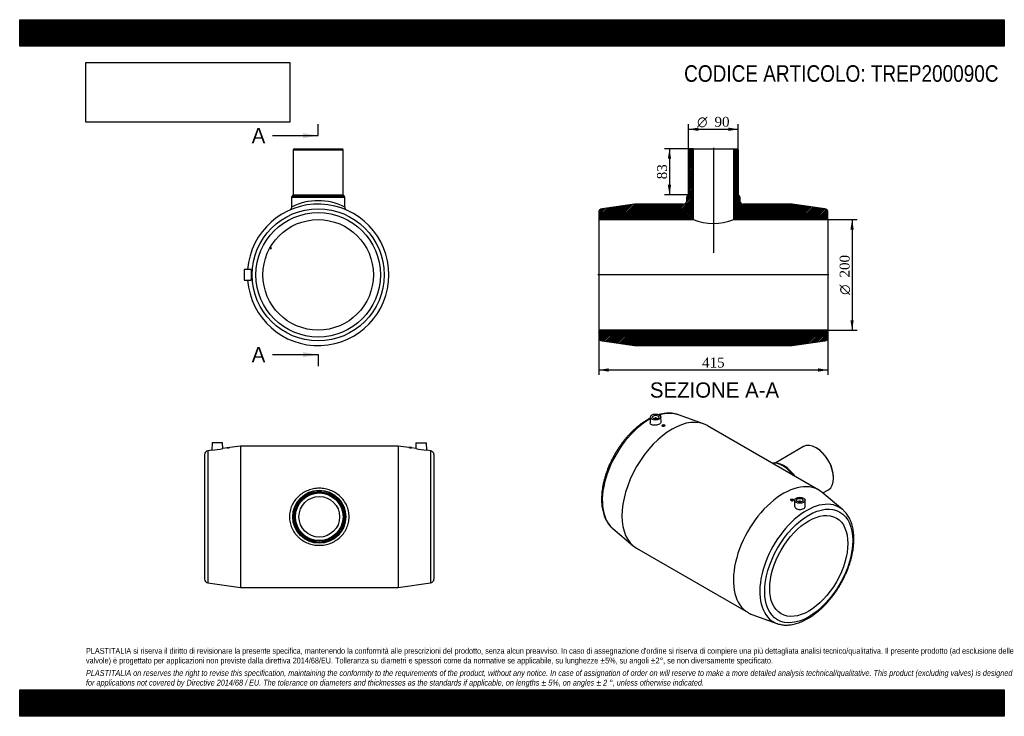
# Model space of a CAD drawing. Header units: millimetres. Extents: x 0 to 1782, y 0 to 1260.
import ezdxf
from ezdxf.enums import TextEntityAlignment as Align
from ezdxf.lldxf.tags import DXFTag

# ---------------------------------------------------------------- set-up
doc = ezdxf.new("R2010")
doc.units = ezdxf.units.MM
doc.header["$LTSCALE"] = 6
for name, color, linetype in [('Default', 7, 'Continuous'), ('DV4_Default', 7, 'Continuous'), ('TREP200090C', 7, 'Continuous')]:
    doc.layers.add(name, color=color, linetype=linetype)
doc.styles.add('SEACAD_Solid_Edge_ANSI', font='seans.ttf')
doc.styles.add('SEACAD_Solid_Edge_ANSI1_Symbols', font='semeca1.ttf')
doc.styles.add('SEACAD_Times_New_Roman', font='times.ttf')
tags = doc.linetypes.add('CENTER2', pattern=[28.575, 19.05, -3.175, 3.175, -3.175]).pattern_tags.tags
tags[10:11] = [DXFTag(74, 4), DXFTag(75, 0), DXFTag(340, '0'), DXFTag(46, 0.0), DXFTag(50, 0.0), DXFTag(44, 0.0), DXFTag(45, 0.0)]
tags[8:9] = [DXFTag(74, 4), DXFTag(75, 0), DXFTag(340, '0'), DXFTag(46, 0.0), DXFTag(50, 0.0), DXFTag(44, 0.0), DXFTag(45, 0.0)]
tags[6:7] = [DXFTag(74, 4), DXFTag(75, 0), DXFTag(340, '0'), DXFTag(46, 0.0), DXFTag(50, 0.0), DXFTag(44, 0.0), DXFTag(45, 0.0)]
tags[4:5] = [DXFTag(74, 4), DXFTag(75, 0), DXFTag(340, '0'), DXFTag(46, 0.0), DXFTag(50, 0.0), DXFTag(44, 0.0), DXFTag(45, 0.0)]
doc.dimstyles.new('ANSImm', dxfattribs={"dimtxt": 18, "dimasz": 18, "dimexe": 9, "dimexo": 0, "dimgap": 4.5, "dimtad": 1, "dimlfac": 1, "dimdsep": 46, "dimtxsty": 'SEACAD_Times_New_Roman', "dimblk1": '_SE_FILLED', "dimblk2": '_SE_FILLED', "dimsah": 1, "dimcen": 9, "dimazin": 0, "dimtfac": 0.85, "dimtdec": 3, "dimtofl": 0, "dimtmove": 0, "dimatfit": 3, "dimfxl": 1, "dimarcsym": 0})
picture_1 = doc.add_image_def('image1.jpg', size_in_pixel=(4302, 1260))

# ---------------------------------------------------------------- blocks, each defined once
blk = doc.blocks.new('SE')
at = {"layer": 'TREP200090C', "color": 7, "linetype": 'Continuous'}
for p, q in [((347.7, 481.4), (340.7, 480.4)), ((348.2, 494.9), (347.7, 481.4)), ((367.2, 494.9), (348.2, 494.9)), ((367.5, 484.2), (367.2, 494.9)), ((375.2, 485.3), (367.5, 484.2)), ((375.2, 486.4), (380.2, 486.4)), ((375.2, 486.4), (375.2, 485.3)), ((399.7, 488.9), (380.1, 486)), ((380.2, 486), (380.2, 486.4)), ((399.7, 488.9), (399.7, 232.9)), ((684.7, 488.9), (399.7, 488.9)), ((684.7, 488.9), (684.7, 232.9)), ((704.2, 486), (684.7, 488.9)), ((709.2, 486.4), (704.2, 486.4)), ((704.2, 486.4), (704.2, 486)), ((716.8, 484.2), (709.1, 485.3)), ((709.2, 485.3), (709.2, 486.4)), ((717.2, 494.9), (716.8, 484.2)), ((717.2, 494.9), (736.2, 494.9)), ((736.6, 481.4), (736.2, 494.9)), ((743.7, 480.4), (736.6, 481.4)), ((334.7, 473.4), (334.7, 248.3)), ((340.7, 480.4), (340.7, 241.4)), ((743.7, 480.4), (743.7, 241.4)), ((749.7, 473.4), (749.7, 248.3)), ((340.7, 241.4), (399.7, 232.9)), ((399.7, 232.9), (684.7, 232.9)), ((684.7, 232.9), (743.7, 241.4))]:
    blk.add_line(p, q, dxfattribs=at)
for radius in [48, 47.1, 45, 43, 36.8]:
    blk.add_circle((542.2, 360.9), radius, dxfattribs=at)
for centre, radius, start, end in [((339.8, 606.6), 125.5, 273.6181, 282.7786), ((359.3, 613.1), 128.7, 277.0741, 279.3225), ((725, 613.1), 128.7, 260.6775, 262.9259), ((744.6, 606.6), 125.5, 257.2214, 266.3819), ((341.7, 473.4), 7, 98.1983, 180), ((742.7, 473.4), 7, 0, 81.8017), ((341.7, 248.3), 7, 180, 261.8017), ((742.7, 248.3), 7, 278.1983, 0)]:
    blk.add_arc(centre, radius, start, end, dxfattribs=at)
blk.add_open_spline([(488.2, 360.9), (488.2, 364.4), (488.5, 367.8), (489.6, 373), (490.1, 374.7), (491.2, 378), (491.8, 379.6), (493.9, 384.3), (495.7, 387.3), (499.7, 392.9), (502, 395.4), (506.9, 400.1), (509.7, 402.2), (515.5, 405.8), (518.6, 407.4), (525, 409.9), (528.4, 410.8), (535.2, 412.1), (538.6, 412.4), (545.7, 412.4), (549.2, 412.1), (556, 410.8), (559.4, 409.9), (565.8, 407.4), (568.9, 405.8), (574.7, 402.2), (577.4, 400.1), (582.4, 395.4), (584.7, 392.9), (588.7, 387.2), (590.4, 384.3), (593.2, 378), (594.3, 374.7), (595.8, 367.8), (596.2, 364.3), (596.2, 359.1), (596.1, 357.4), (595.7, 353.9), (595.4, 352.1), (594.3, 347), (593.2, 343.8), (591.1, 339), (590.3, 337.5), (588.6, 334.5), (587.7, 333), (584.7, 328.9), (582.4, 326.3), (577.4, 321.6), (574.7, 319.5), (568.9, 315.9), (565.8, 314.3), (559.3, 311.8), (556, 310.9), (549.2, 309.6), (545.7, 309.3), (538.7, 309.3), (535.2, 309.6), (528.3, 310.9), (525, 311.8), (518.6, 314.3), (515.5, 315.9), (509.6, 319.6), (506.9, 321.6), (503.2, 325.1), (502, 326.4), (499.7, 329), (498.6, 330.3), (495.7, 334.4), (493.9, 337.4), (491.1, 343.8), (490, 347.1), (488.6, 353.8), (488.2, 357.3), (488.2, 360.9)], degree=3, knots=[0, 0, 0, 0, 0.03125, 0.03125, 0.046875, 0.046875, 0.0625, 0.0625, 0.09375, 0.09375, 0.125, 0.125, 0.15625, 0.15625, 0.1875, 0.1875, 0.21875, 0.21875, 0.25, 0.25, 0.28125, 0.28125, 0.3125, 0.3125, 0.34375, 0.34375, 0.375, 0.375, 0.40625, 0.40625, 0.4375, 0.4375, 0.46875, 0.46875, 0.5, 0.5, 0.515625, 0.515625, 0.53125, 0.53125, 0.5625, 0.5625, 0.578125, 0.578125, 0.59375, 0.59375, 0.625, 0.625, 0.65625, 0.65625, 0.6875, 0.6875, 0.71875, 0.71875, 0.75, 0.75, 0.78125, 0.78125, 0.8125, 0.8125, 0.84375, 0.84375, 0.875, 0.875, 0.890625, 0.890625, 0.90625, 0.90625, 0.9375, 0.9375, 0.96875, 0.96875, 1, 1, 1, 1], dxfattribs=at)
blk = doc.blocks.new('SE1')
at = {"layer": 'TREP200090C', "color": 7, "linetype": 'Continuous'}
for p, q in [((1141.4, 541.5), (1141, 530.6)), ((1148.9, 538.7), (1148.9, 538.2)), ((1152.9, 538.2), (1152.9, 538.7)), ((1160.8, 532.3), (1160.4, 541.5)), ((1237.8, 528.8), (1192.3, 545.3)), ((1162.6, 526.2), (1162.6, 525.5)), ((1167.6, 525.9), (1167.6, 526.2)), ((1446.2, 409.3), (1244.6, 525.6)), ((1418.7, 487.9), (1367.2, 458.1)), ((1442.6, 484.8), (1441.2, 485.6)), ((1383.9, 452.6), (1382.4, 453.4)), ((1473, 430.5), (1473, 432.1)), ((1453.5, 404), (1463.7, 409.9)), ((1489.4, 373.8), (1452.4, 405)), ((1395.2, 391.9), (1395.2, 391.6)), ((1400.2, 391.2), (1400.2, 391.9)), ((1402.4, 390.8), (1402, 381.7)), ((1409.9, 388.1), (1409.9, 387.6)), ((1413.9, 387.6), (1413.9, 388.1)), ((1421.8, 380), (1421.4, 390.8)), ((1073.4, 339.4), (1110.5, 308.3)), ((1116.6, 303.9), (1318.2, 187.6)), ((1325, 184.4), (1370.5, 167.9))]:
    blk.add_line(p, q, dxfattribs=at)
blk.add_arc((1367.4, 435.9), 22.3, 65.491, 102.9643, dxfattribs=at)
for centre, major_axis, start_param, end_param in [((1138.9, 438.9), (-59.7, -103.5), 3.899013, 6.17567), ((1180.6, 414.8), (-64, -110.9), 3.141593, 6.283185), ((1150.9, 538.7), (-2, 0), 2.647628, 6.283185), ((1150.9, 538.7), (-2, 0), 0, 0.493965), ((1138.9, 438.9), (-59.7, -103.5), 3.243644, 3.698294), ((1441.2, 448.9), (-22.5, 39), 3.141593, 6.283185), ((1442.6, 449.7), (21.5, -37.2), 0.785398, 2.356194), ((1380.9, 414.1), (-24, 41.6), 4.92205, 6.073524), ((1382.4, 414.9), (23.6, -40.8), 1.728552, 2.525892), ((1383.9, 415.8), (-22.5, 39), 4.855003, 5.497787), ((1382.2, 298.4), (-64, -110.9), 3.039541, 6.283185), ((1423.9, 274.4), (-59.7, -103.5), 3.039541, 6.283185), ((1411.9, 388.1), (2, 0), 0, 3.635557), ((1411.9, 388.1), (2, 0), 5.789221, 6.283185), ((1423.9, 274.4), (-59.7, -103.5), -3.247399, -3.243644), ((1138.9, 438.9), (-59.7, -103.5), -0.107516, -0.102051), ((1382.2, 298.4), (-64, -110.9), 0, 0.102051), ((1423.9, 274.4), (-59.7, -103.5), 0, 0.098959), ((1423.9, 274.4), (-59.7, -103.5), 0.098959, 0.102051)]:
    blk.add_ellipse(centre, major_axis=major_axis, ratio=0.57735, start_param=start_param, end_param=end_param, dxfattribs=at)
for centre, major_axis in [((1150.9, 541.3), (-9.5, 0)), ((1150.9, 541.3), (-5.75, 0)), ((1165.1, 526.2), (2.5, 0)), ((1397.7, 391.9), (-2.5, 0)), ((1411.9, 390.7), (9.5, 0)), ((1411.9, 390.7), (5.75, 0)), ((1428.1, 271.9), (-56.3, -97.5)), ((1428.1, 271.9), (-50, -86.6))]:
    blk.add_ellipse(centre, major_axis=major_axis, ratio=0.57735, dxfattribs=at)
for points, knots in [([(1136.1, 536.4), (1135.2, 535.9), (1133, 534.6), (1129, 532), (1124.4, 528.8), (1119.8, 525.3), (1115.4, 521.5), (1110.9, 517.5), (1106.6, 513.3), (1102.4, 508.8), (1098.2, 504.2), (1094.2, 499.4), (1090.4, 494.4), (1086.6, 489.2), (1083, 483.9), (1079.6, 478.5), (1076.4, 472.9), (1073.3, 467.3), (1070.4, 461.6), (1067.7, 455.8), (1065.2, 450), (1063, 444.1), (1060.9, 438.2), (1059.1, 432.3), (1057.5, 426.4), (1056.1, 420.6), (1055, 414.8), (1054.1, 409), (1053.5, 403.4), (1053.1, 397.8), (1053, 392.4), (1053.1, 387), (1053.5, 381.8), (1054.2, 376.8), (1055.1, 371.9), (1056.3, 367.3), (1057.7, 362.8), (1059.4, 358.6), (1061.3, 354.6), (1063.5, 350.8), (1065.9, 347.3), (1068.5, 344.1), (1071, 341.6), (1072.5, 340.3), (1073.1, 339.7)], [0, 0, 0, 0, 0.012972, 0.037451, 0.061917, 0.086369, 0.110805, 0.135223, 0.159622, 0.184005, 0.208373, 0.232726, 0.257068, 0.2814, 0.305725, 0.330046, 0.354365, 0.378683, 0.403004, 0.42733, 0.451663, 0.476005, 0.50036, 0.524729, 0.549115, 0.57352, 0.597946, 0.622395, 0.646866, 0.671359, 0.695873, 0.720404, 0.744945, 0.769483, 0.794002, 0.818483, 0.842901, 0.867228, 0.891435, 0.915493, 0.93938, 0.963085, 0.98661, 1, 1, 1, 1]), ([(1141.3, 539.3), (1140.5, 538.9), (1138.8, 537.9), (1137.1, 537), (1136.1, 536.4)], [0.91063313, 0.91063313, 0.91063313, 0.91063313, 0.95300305, 1, 1, 1, 1]), ([(1192.3, 545.3), (1191.9, 545.4), (1190.5, 546), (1187.5, 546.8), (1183.5, 547.6), (1179.4, 548.1), (1175.2, 548.3), (1170.9, 548.1), (1166.5, 547.6), (1162, 546.8), (1158.8, 546), (1157.1, 545.5), (1156.9, 545.5)], [0, 0, 0, 0, 0.0198967, 0.095258, 0.1709367, 0.2470564, 0.3236989, 0.4009003, 0.4786523, 0.5569092, 0.6355994, 0.6448658, 0.6448658, 0.6448658, 0.6448658]), ([(1160.8, 532.3), (1160.8, 532.2), (1160.8, 532.2), (1160.8, 531.5), (1160.5, 530.9), (1159.5, 529.7), (1158.7, 529.1), (1156.9, 528), (1155.7, 527.6), (1153.3, 526.8), (1152, 526.6), (1149.4, 526.3), (1148.1, 526.3), (1145.8, 526.5), (1144.7, 526.8), (1142, 527.9), (1140.9, 529.2), (1141, 530.6)], [0.4937945, 0.4937945, 0.4937945, 0.4937945, 0.5, 0.5, 0.5625, 0.5625, 0.625, 0.625, 0.6875, 0.6875, 0.75, 0.75, 0.8125, 0.8125, 0.875, 0.875, 1, 1, 1, 1]), ([(1167.6, 525.9), (1167.6, 525.9), (1167.6, 525.9), (1167.6, 525.6), (1167.3, 525.2), (1166.4, 524.7), (1165.7, 524.5), (1164.4, 524.4), (1163.8, 524.5), (1162.9, 524.8), (1162.6, 525.1), (1162.6, 525.5)], [0.4994298, 0.4994298, 0.4994298, 0.4994298, 0.5, 0.5, 0.625, 0.625, 0.75, 0.75, 0.875, 0.875, 1, 1, 1, 1]), ([(1395.2, 391.6), (1395.2, 391.6), (1395.2, 391.6), (1395.2, 391.1), (1395.5, 390.7), (1396.4, 390), (1397.1, 389.8), (1397.7, 389.7)], [0.7489562, 0.7489562, 0.7489562, 0.7489562, 0.75, 0.75, 0.875, 0.875, 1, 1, 1, 1]), ([(1397.7, 389.7), (1398.4, 389.7), (1399, 389.8), (1400, 390.3), (1400.2, 390.7), (1400.2, 391.2)], [0, 0, 0, 0, 0.125, 0.125, 0.248914, 0.248914, 0.248914, 0.248914]), ([(1402, 381.7), (1402, 381.6), (1402, 381.5), (1402, 380.5), (1402.3, 379.6), (1403.3, 377.8), (1404, 377), (1406.8, 375), (1409.4, 374.2), (1412, 374.1)], [0.7425859, 0.7425859, 0.7425859, 0.7425859, 0.75, 0.75, 0.8125, 0.8125, 0.875, 0.875, 1, 1, 1, 1]), ([(1412, 374.1), (1413.4, 374.1), (1414.6, 374.2), (1417, 374.7), (1418.1, 375.2), (1419.9, 376.2), (1420.7, 376.9), (1421.6, 378.4), (1421.9, 379.2), (1421.8, 380), (1421.8, 380), (1421.8, 380)], [0, 0, 0, 0, 0.0625, 0.0625, 0.125, 0.125, 0.1875, 0.1875, 0.25, 0.25, 0.251091, 0.251091, 0.251091, 0.251091]), ([(1370.3, 168), (1370.8, 167.8), (1372.4, 167.2), (1375.6, 166.3), (1379.5, 165.5), (1383.6, 165.1), (1387.8, 164.9), (1392.1, 165.1), (1396.5, 165.6), (1401, 166.5), (1405.6, 167.6), (1410.2, 169.1), (1414.9, 170.9), (1419.5, 173), (1424.2, 175.4), (1428.9, 178), (1433.5, 181), (1438.1, 184.2), (1442.7, 187.7), (1447.2, 191.5), (1451.6, 195.5), (1455.9, 199.7), (1460.2, 204.1), (1464.3, 208.8), (1468.3, 213.6), (1472.2, 218.6), (1476, 223.7), (1479.5, 229), (1483, 234.4), (1486.2, 240), (1489.3, 245.6), (1492.2, 251.3), (1494.9, 257.1), (1497.4, 262.9), (1499.7, 268.8), (1501.8, 274.7), (1503.6, 280.6), (1505.2, 286.5), (1506.6, 292.3), (1507.8, 298.1), (1508.6, 303.8), (1509.3, 309.5), (1509.7, 315.1), (1509.8, 320.5), (1509.7, 325.9), (1509.3, 331.1), (1508.7, 336.1), (1507.8, 341), (1506.6, 345.7), (1505.2, 350.2), (1503.5, 354.4), (1501.6, 358.4), (1499.5, 362.2), (1497.1, 365.7), (1494.5, 368.9), (1491.9, 371.6), (1490.4, 372.9), (1489.6, 373.6)], [0, 0, 0, 0, 0.006723, 0.024413, 0.04218, 0.060052, 0.078047, 0.096173, 0.114428, 0.132801, 0.151275, 0.169829, 0.188442, 0.207097, 0.225777, 0.244469, 0.263161, 0.281847, 0.300523, 0.319186, 0.337835, 0.356471, 0.375093, 0.393704, 0.412304, 0.430895, 0.449479, 0.468057, 0.486631, 0.505204, 0.523777, 0.542352, 0.56093, 0.579513, 0.598103, 0.616703, 0.635314, 0.653937, 0.672575, 0.691229, 0.7099, 0.728588, 0.747293, 0.766014, 0.784748, 0.803491, 0.822232, 0.840959, 0.859658, 0.878311, 0.896895, 0.915388, 0.933769, 0.95202, 0.970133, 0.988108, 1, 1, 1, 1])]:
    blk.add_open_spline(points, degree=3, knots=knots, dxfattribs=at)
blk = doc.blocks.new('SE2')
at = {"layer": 'TREP200090C', "color": 7, "linetype": 'Continuous'}
for p, q in [((497.2, 1026.5), (495.2, 1024.5)), ((495.2, 1024.5), (585.2, 1024.5)), ((495.2, 1024.5), (495.2, 943.5)), ((497.2, 1026.5), (583.2, 1026.5)), ((585.2, 1024.5), (583.2, 1026.5)), ((585.2, 943.5), (585.2, 1024.5)), ((492.2, 939.2), (588.2, 939.2)), ((492.2, 939.2), (492.2, 921.1)), ((495.2, 943.5), (493.1, 941.4)), ((493.1, 941.4), (587.4, 941.4)), ((495.2, 943.5), (585.2, 943.5)), ((587.4, 941.4), (585.2, 943.5)), ((588.2, 921.1), (588.2, 939.2)), ((452.7, 846.7), (454.8, 845.5)), ((455.8, 847.3), (453.6, 848.5)), ((454.8, 845.5), (455.8, 847.3)), ((418.7, 808.4), (406.2, 808)), ((406.2, 808), (406.2, 789)), ((406.2, 789), (418.7, 788.6))]:
    blk.add_line(p, q, dxfattribs=at)
for radius in [119.5, 112.6, 100]:
    blk.add_circle((540.2, 798.5), radius, dxfattribs=at)
for centre, radius, start, end in [((495.2, 939.2), 3, 135, 180), ((540.2, 825.5), 107, 63.3523, 116.6477), ((585.2, 939.2), 3, 0, 45), ((540.2, 798.5), 128, 0, 175.6438), ((486.3, 921.1), 5.96, 296.1749, 0.4636), ((594.2, 921.1), 5.94, 179.4042, 244.0723), ((540.2, 798.5), 128, 184.3562, 0)]:
    blk.add_arc(centre, radius, start, end, dxfattribs=at)
for points, knots in [([(419.5, 791.6), (419.6, 792.5), (419.6, 793.6), (419.7, 796.1), (419.7, 797.4), (419.7, 800), (419.7, 801.3), (419.6, 803.7), (419.6, 804.8), (419.4, 806.6), (419.3, 807.3), (419, 808.2), (418.9, 808.4), (418.7, 808.4)], [0, 0, 0, 0, 0.0625, 0.0625, 0.125, 0.125, 0.1875, 0.1875, 0.25, 0.25, 0.3125, 0.3125, 0.3723155, 0.3723155, 0.3723155, 0.3723155]), ([(418.7, 788.6), (418.7, 788.6), (418.7, 788.6), (419.1, 788.6), (419.4, 789.7), (419.5, 791.6)], [0.8719624, 0.8719624, 0.8719624, 0.8719624, 0.875, 0.875, 1, 1, 1, 1])]:
    blk.add_open_spline(points, degree=3, knots=knots, dxfattribs=at)
blk = doc.blocks.new('SE4')
at = {"color": 7, "linetype": 'Continuous', "style": 'SEACAD_Solid_Edge_ANSI'}
blk.add_text('A', height=27.6, dxfattribs=at).set_placement((419.9, 1064.1), align=Align.TOP_LEFT)
blk = doc.blocks.new('SE5')
at = {"color": 7, "linetype": 'Continuous', "style": 'SEACAD_Solid_Edge_ANSI'}
blk.add_text('A', height=27.6, dxfattribs=at).set_placement((419.9, 668), align=Align.TOP_LEFT)
blk = doc.blocks.new('SEANNOT_GROUP')
at = {"linetype": 'Continuous'}
blk.add_hatch(color=7, dxfattribs=at).paths.add_polyline_path([(512.6, 1045.7), (540.2, 1050.3), (512.6, 1054.9)])
at = {"color": 7, "linetype": 'Continuous'}
blk.add_lwpolyline([(457.4, 1050.3), (540.2, 1050.3)], dxfattribs=at)
blk = doc.blocks.new('SEANNOT_GROUP1')
at = {"linetype": 'Continuous'}
blk.add_hatch(color=7, dxfattribs=at).paths.add_polyline_path([(512.6, 649.6), (540.2, 654.2), (512.6, 658.8)])
at = {"color": 7, "linetype": 'Continuous'}
blk.add_lwpolyline([(457.4, 654.2), (540.2, 654.2)], dxfattribs=at)
blk = doc.blocks.new('SE3')
at = {"layer": 'Default', "color": 7, "linetype": 'CENTER2'}
for p, q in [((540.2, 1050.3), (540.2, 1071)), ((540.2, 654.2), (540.2, 633.5))]:
    blk.add_line(p, q, dxfattribs=at)
at = {"layer": 'Default', "color": 7, "linetype": 'CENTER2', "const_width": 0.0001}
blk.add_lwpolyline([(540.2, 1050.3), (540.2, 654.2)], dxfattribs=at)
at = {"layer": 'Default'}
for name in ['SE4', 'SEANNOT_GROUP', 'SE5', 'SEANNOT_GROUP1']:
    blk.add_blockref(name, (0, 0), dxfattribs=at)
blk = doc.blocks.new('SE6')
at = {"layer": 'TREP200090C', "linetype": 'Continuous'}
h = blk.add_hatch(dxfattribs=at)
h.set_pattern_fill('LINE', scale=0.629921, angle=45, style=0)
edge = h.paths.add_edge_path()
edge.add_line((1201.4, 926.5), (1112.9, 926.5))
edge.add_line((1112.9, 926.5), (1053.9, 918))
edge.add_arc((1054.9, 911.1), 7, 98.1983, 180)
edge.add_line((1047.9, 911.1), (1047.9, 898.5))
edge.add_line((1047.9, 898.5), (1218.6, 898.5))
edge.add_line((1218.6, 898.5), (1218.6, 1026.5))
edge.add_line((1218.6, 1026.5), (1212.4, 1026.5))
edge.add_line((1212.4, 1026.5), (1210.4, 1024.5))
edge.add_line((1210.4, 1024.5), (1210.4, 943.5))
edge.add_line((1210.4, 943.5), (1208.3, 941.4))
edge.add_arc((1210.4, 939.2), 3, 135, 180)
edge.add_line((1207.4, 939.2), (1207.4, 932.5))
edge.add_arc((1201.4, 932.5), 6, 270, 360, ccw=False)
h = blk.add_hatch(dxfattribs=at)
h.set_pattern_fill('LINE', scale=0.629921, angle=45, style=0)
edge = h.paths.add_edge_path()
edge.add_arc((1455.9, 911.1), 7, 0, 81.8017)
edge.add_line((1456.9, 918), (1397.9, 926.5))
edge.add_line((1397.9, 926.5), (1309.4, 926.5))
edge.add_arc((1309.4, 932.5), 6, 180, 270, ccw=False)
edge.add_line((1303.4, 932.5), (1303.4, 939.2))
edge.add_arc((1300.4, 939.2), 3, 0, 45)
edge.add_line((1302.6, 941.4), (1300.4, 943.5))
edge.add_line((1300.4, 943.5), (1300.4, 1024.5))
edge.add_line((1300.4, 1024.5), (1298.4, 1026.5))
edge.add_line((1298.4, 1026.5), (1292.2, 1026.5))
edge.add_line((1292.2, 1026.5), (1292.2, 898.5))
edge.add_line((1292.2, 898.5), (1462.9, 898.5))
edge.add_line((1462.9, 898.5), (1462.9, 911.1))
h = blk.add_hatch(dxfattribs=at)
h.set_pattern_fill('LINE', scale=0.629921, angle=45, style=0)
edge = h.paths.add_edge_path()
edge.add_arc((1054.9, 685.9), 7, 180, 261.8017)
edge.add_line((1053.9, 679), (1112.9, 670.5))
edge.add_line((1112.9, 670.5), (1397.9, 670.5))
edge.add_line((1397.9, 670.5), (1456.9, 679))
edge.add_arc((1455.9, 685.9), 7, 278.1983, 360)
edge.add_line((1462.9, 685.9), (1462.9, 698.5))
edge.add_line((1462.9, 698.5), (1047.9, 698.5))
edge.add_line((1047.9, 698.5), (1047.9, 685.9))
at = {"layer": 'DV4_Default', "color": 7, "linetype": 'CENTER2'}
for p, q in [((1255.4, 1028.2), (1255.4, 838.3)), ((1464.7, 798.5), (1046.2, 798.5))]:
    blk.add_line(p, q, dxfattribs=at)
at = {"layer": 'TREP200090C', "color": 7, "linetype": 'Continuous'}
for p, q in [((1210.4, 1024.5), (1212.4, 1026.5)), ((1210.4, 943.5), (1210.4, 1024.5)), ((1212.4, 1026.5), (1218.6, 1026.5)), ((1218.6, 1026.5), (1292.2, 1026.5)), ((1218.6, 1026.5), (1218.6, 898.5)), ((1292.2, 898.5), (1292.2, 1026.5)), ((1292.2, 1026.5), (1298.4, 1026.5)), ((1298.4, 1026.5), (1300.4, 1024.5)), ((1300.4, 1024.5), (1300.4, 943.5)), ((1207.4, 932.5), (1207.4, 939.2)), ((1208.3, 941.4), (1210.4, 943.5)), ((1300.4, 943.5), (1302.6, 941.4)), ((1303.4, 939.2), (1303.4, 932.5)), ((1047.9, 911.1), (1047.9, 898.5)), ((1112.9, 926.5), (1053.9, 918)), ((1201.4, 926.5), (1112.9, 926.5)), ((1397.9, 926.5), (1309.4, 926.5)), ((1456.9, 918), (1397.9, 926.5)), ((1462.9, 898.5), (1462.9, 911.1)), ((1047.9, 898.5), (1047.9, 698.5)), ((1047.9, 898.5), (1218.6, 898.5)), ((1292.2, 898.5), (1462.9, 898.5)), ((1462.9, 898.5), (1462.9, 698.5)), ((1047.9, 698.5), (1047.9, 685.9)), ((1462.9, 698.5), (1047.9, 698.5)), ((1462.9, 685.9), (1462.9, 698.5)), ((1053.9, 679), (1112.9, 670.5)), ((1397.9, 670.5), (1456.9, 679)), ((1112.9, 670.5), (1397.9, 670.5))]:
    blk.add_line(p, q, dxfattribs=at)
for centre, radius, start, end in [((1201.4, 932.5), 6, 270, 0), ((1210.4, 939.2), 3, 135, 180), ((1300.4, 939.2), 3, 0, 45), ((1309.4, 932.5), 6, 180, 270), ((1054.9, 911.1), 7, 98.1983, 180), ((1455.9, 911.1), 7, 0, 81.8017), ((1255.4, 991.6), 100.1, 248.4352, 291.5648), ((1054.9, 685.9), 7, 180, 261.8017), ((1455.9, 685.9), 7, 278.1983, 0)]:
    blk.add_arc(centre, radius, start, end, dxfattribs=at)
blk = doc.blocks.new('DMBLK17')
at = {"layer": 'Default', "linetype": 'Continuous'}
for points in [[(1065.9, 623.4), (1065.9, 629.4), (1047.9, 626.4)], [(1444.9, 623.4), (1462.9, 626.4), (1444.9, 629.4)]]:
    blk.add_hatch(color=7, dxfattribs=at).paths.add_polyline_path(points)
at = {"layer": 'Default', "color": 7, "linetype": 'Continuous'}
for p, q in [((1047.9, 698.5), (1047.9, 617.4)), ((1462.9, 698.5), (1462.9, 617.4)), ((1047.9, 626.4), (1462.9, 626.4))]:
    blk.add_line(p, q, dxfattribs=at)
at = {"layer": 'Default', "color": 7, "linetype": 'Continuous', "style": 'SEACAD_Times_New_Roman'}
blk.add_text('415', height=18, dxfattribs=at).set_placement((1235, 648.9), align=Align.TOP_LEFT)
blk = doc.blocks.new('_SE_FILLED')
at = {"color": 0}
blk.add_line((0, 0), (-1, 0), dxfattribs=at)
blk.add_solid([(0, 0), (-1, -0.1665), (-1, 0.1665), (0, 0)], dxfattribs=at)
blk = doc.blocks.new('GDimGGroup')
at = {"layer": 'Default', "linetype": 'Continuous'}
for points in [[(1509.5, 880.5), (1506.5, 898.5), (1503.5, 880.5)], [(1509.5, 716.5), (1503.5, 716.5), (1506.5, 698.5)]]:
    blk.add_hatch(color=7, dxfattribs=at).paths.add_polyline_path(points)
at = {"layer": 'Default', "color": 7, "linetype": 'Continuous'}
for p, q in [((1462.9, 898.5), (1515.5, 898.5)), ((1506.5, 898.5), (1506.5, 698.5)), ((1462.9, 698.5), (1515.5, 698.5))]:
    blk.add_line(p, q, dxfattribs=at)
for s, style, p in [('200', 'SEACAD_Times_New_Roman', (1484, 793.7)), ('O', 'SEACAD_Solid_Edge_ANSI1_Symbols', (1484, 762.3))]:
    blk.add_text(s, height=18, rotation=90, dxfattribs=dict(at, style=style)).set_placement(p, align=Align.TOP_LEFT)
blk = doc.blocks.new('GDimGGroup1')
at = {"layer": 'Default', "linetype": 'Continuous'}
for points in [[(1228.4, 1064.8), (1210.4, 1061.8), (1228.4, 1058.8)], [(1282.4, 1064.8), (1282.4, 1058.8), (1300.4, 1061.8)]]:
    blk.add_hatch(color=7, dxfattribs=at).paths.add_polyline_path(points)
at = {"layer": 'Default', "color": 7, "linetype": 'Continuous'}
for p, q in [((1210.4, 1024.5), (1210.4, 1070.8)), ((1300.4, 1024.5), (1300.4, 1070.8)), ((1210.4, 1061.8), (1300.4, 1061.8))]:
    blk.add_line(p, q, dxfattribs=at)
for s, style, p in [('O', 'SEACAD_Solid_Edge_ANSI1_Symbols', (1226.1, 1084.3)), ('90', 'SEACAD_Times_New_Roman', (1257.5, 1084.3))]:
    blk.add_text(s, height=18, dxfattribs=dict(at, style=style)).set_placement(p, align=Align.TOP_LEFT)
blk = doc.blocks.new('DMBLK18')
at = {"layer": 'Default', "linetype": 'Continuous'}
for points in [[(1173, 1008.5), (1179, 1008.5), (1176, 1026.5)], [(1173, 961.5), (1176, 943.5), (1179, 961.5)]]:
    blk.add_hatch(color=7, dxfattribs=at).paths.add_polyline_path(points)
at = {"layer": 'Default', "color": 7, "linetype": 'Continuous'}
for p, q in [((1218.6, 1026.5), (1167, 1026.5)), ((1176, 1026.5), (1176, 943.5)), ((1210.4, 943.5), (1167, 943.5))]:
    blk.add_line(p, q, dxfattribs=at)
at = {"layer": 'Default', "color": 7, "linetype": 'Continuous', "style": 'SEACAD_Times_New_Roman'}
blk.add_text('83', height=18, rotation=90, dxfattribs=at).set_placement((1153.5, 971.3), align=Align.TOP_LEFT)

msp = doc.modelspace()

# ---------------------------------------------------------------- hatches: boundary and pattern name
at = {"layer": 'Default', "linetype": 'Continuous'}
h = msp.add_hatch(dxfattribs=at)
h.set_pattern_fill('LINE', scale=0.629921, angle=45, style=0)
h.paths.add_polyline_path([(1782, 1212), (1782, 1260), (0, 1260), (0, 1212)])
for points in [[(1782, 1212), (1782, 1260), (0, 1260), (0, 1212)], [(1782, 0), (1782, 48), (0, 48), (0, 0)]]:
    msp.add_hatch(color=7, dxfattribs=at).paths.add_polyline_path(points)
h = msp.add_hatch(dxfattribs=at)
h.set_pattern_fill('LINE', scale=0.629921, angle=45, style=0)
h.paths.add_polyline_path([(1782, 0), (1782, 48), (0, 48), (0, 0)])

# ---------------------------------------------------------------- linework, layer by layer
at = {"layer": 'Default', "color": 7, "linetype": 'Continuous'}
for p, q in [((0, 1260), (1782, 1260)), ((0, 1212), (0, 1260)), ((1782, 1260), (1782, 1212)), ((1782, 1212), (0, 1212)), ((0, 48), (1782, 48)), ((0, 0), (0, 48)), ((1782, 48), (1782, 0)), ((1782, 0), (0, 0))]:
    msp.add_line(p, q, dxfattribs=at)

# ---------------------------------------------------------------- block references
at = {"layer": 'Default'}
for name in ['SE3', 'GDimGGroup1', 'SE2', 'SE6', 'GDimGGroup', 'SE1', 'SE']:
    msp.add_blockref(name, (0, 0), dxfattribs=at)

# ---------------------------------------------------------------- texts
at = {"layer": 'Default', "color": 7, "linetype": 'Continuous', "style": 'SEACAD_Solid_Edge_ANSI'}
msp.add_text('SEZIONE A-A', height=27.6, dxfattribs=at).set_placement((1140.5702, 603.9626), align=Align.TOP_LEFT)
at = {"layer": 'Default', "attachment_point": 1}
for s, insert, char_height, width in [('{\\fArial Narrow|b0||i0||c0|p34;\\C7;\\H30.;\\W1.;CODICE ARTICOLO: TREP200090C}', (1202.5391, 1177.6345), 30, 578.660202), ("{\\fArial Narrow|b0||i0||c0|p34;\\C7;\\H10.5;\\W1.;PLASTITALIA si riserva il diritto di revisionare la presente specifica, mantenendo la conformità alle prescrizioni del prodotto, senza alcun preavviso. In caso di assegnazione d'ordine si riserva di compiere una più dettagliata analisi tecnico/qualitativa. Il presente prodotto (ad esclusione delle \\P}{\\fArial Narrow|b0||i0||c0|p34;\\C7;\\H10.5;\\W1.;valvole) è progettato per applicazioni non previste dalla direttiva 2014/68/EU. Tolleranza su diametri e spessori come da normative se applicabile, su lunghezze ±5%, su angoli ±2°, se non diversamente specificato.\\P}{\\fArial Narrow|b0||i0||c0|p34;\\C7;\\H3.;\\W1.;   \\P}{\\fArial Narrow|b0||i1||c0|p34;\\C7;\\H10.5;\\W1.;PLASTITALIA on reserves the right to revise this specification, maintaining the conformity to the requirements of the product, without any notice. In case of assignation of order on will reserve to make a more detailed analysis technical/qualitative. This product (excluding valves) is designed \\P}{\\fArial Narrow|b0||i1||c0|p34;\\C7;\\H10.5;\\W1.;for applications not covered by Directive 2014/68 / EU. The tolerance on diameters and thicknesses as the standards if applicable, on lengths ± 5%, on angles ± 2 °, unless otherwise indicated.\\P}", (120, 123.6142), 10.5, 1542)]:
    msp.add_mtext(s, dxfattribs=dict(at, insert=insert, char_height=char_height, width=width))

# ---------------------------------------------------------------- dimensions: what is measured, and where the dimension line sits
at = {"layer": 'Default', "color": 7, "linetype": 'Continuous'}
for base, p1, p2, angle, picture, middle, dimtype in [((1175.9976, 943.4853), (1218.6361, 1026.4853), (1210.4361, 943.4853), 90, 'DMBLK18', (1175.9976, 984.9853), 160), ((1047.9361, 626.4392), (1047.9361, 698.4853), (1462.9361, 698.4853), 0, 'DMBLK17', (1255.4361, 626.4392), 161)]:
    dim = msp.add_linear_dim(base=base, p1=p1, p2=p2, angle=angle, text='\\A1;<>', dimstyle='ANSImm', dxfattribs=at)
    dim.commit()
    dim.dimension.update_dxf_attribs({"geometry": picture, "text_midpoint": middle, "dimtype": dimtype})

# ---------------------------------------------------------------- pictures from other files: only their frames are drawn
image = msp.add_image(picture_1, insert=(120, 1074.6191), size_in_units=(368.7429, 108))
image.dxf.flags = 7

doc.saveas('drawing.dxf')
